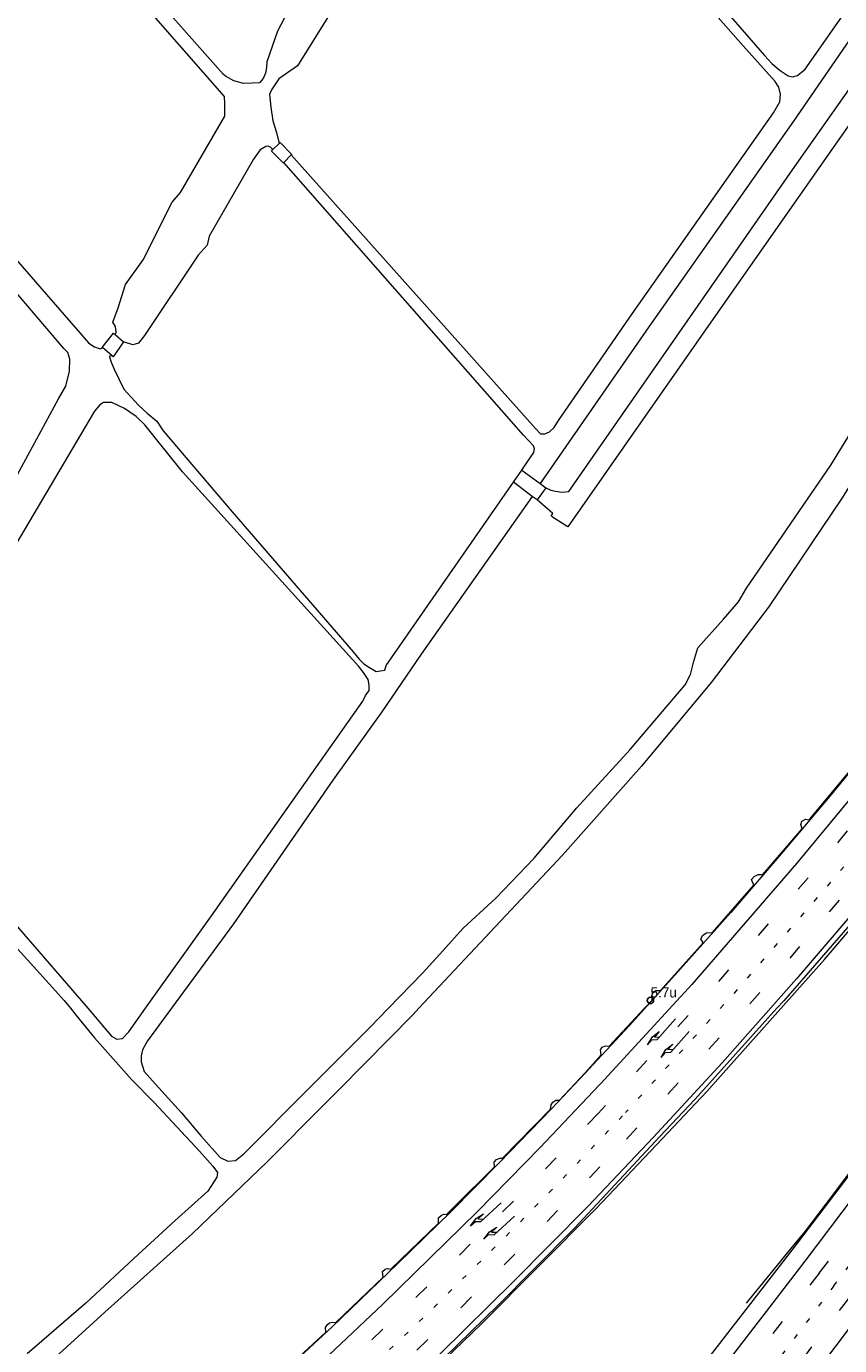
# Model space of a CAD drawing. Header units: metres. Extents: x 83575 to 86200, y 450600 to 453750.
# Tile 68 of 94: x 85096 to 85257, y 452634 to 452893. Entities that reach past the tile are written whole.
import ezdxf
from ezdxf.enums import TextEntityAlignment as Align

# ---------------------------------------------------------------- set-up
doc = ezdxf.new("R2010")
doc.units = ezdxf.units.M
doc.linetypes.add('13strp', pattern=[4, 1, -3])
doc.linetypes.add('39strp', pattern=[12, 3, -9])
for name, color, linetype, lineweight in [('gr-bs-geleiderail', 253, 'geleiderail', 18), ('gw-bs-grondwerklijn', 253, 'Continuous', 18), ('kd-bs-kadastralegrens', 253, 'Continuous', 18), ('mk-bs-13streep 0.45', 253, '13strp', 18), ('mk-bs-39streep 0.15', 253, '39strp', 18), ('mk-bs-pijlre750', 253, 'Continuous', 18), ('mk-bs-streep 0.15', 253, 'Continuous', 18), ('og-bs-bebouwing', 253, 'Continuous', 18), ('vh-bs-randverharding', 253, 'Continuous', 18), ('wm-bs-hectometerbord text', 253, 'Continuous', 18)]:
    doc.layers.add(name, color=color, linetype=linetype, lineweight=lineweight)
doc.styles.add('rtw_iso', font='iso-rtw.shx')
doc.linetypes.add('geleiderail', pattern='A,2,-1,[175,RTW.shx,S=0.5,R=0,X=0,Y=0],-1', length=4)

# ---------------------------------------------------------------- blocks, each defined once
blk = doc.blocks.new('pijlr-flat-2')
at = {"layer": 'mk-bs-pijlre750'}
for p, q in [((0, 0), (-4.01, -3.7)), ((-4.9, -3.09), (-3.45, -2.16)), ((-3.45, -2.16), (-4.51, -3.14)), ((-6.02, -4.54), (-4.9, -3.09)), ((-6.02, -4.54), (-5.07, -3.65)), ((-5.07, -3.65), (-4.01, -3.7)), ((-4.51, -3.14), (-3.45, -3.19))]:
    blk.add_line(p, q, dxfattribs=at)
blk = doc.blocks.new('pijlr-flat-18')
at = {"layer": 'mk-bs-pijlre750'}
for p, q in [((0, 0), (-3.63, -4.07)), ((-4.58, -3.56), (-3.22, -2.49)), ((-3.22, -2.49), (-4.19, -3.57)), ((-5.55, -5.1), (-4.58, -3.56)), ((-5.55, -5.1), (-4.68, -4.13)), ((-4.68, -4.13), (-3.63, -4.07)), ((-4.19, -3.57), (-3.13, -3.51))]:
    blk.add_line(p, q, dxfattribs=at)
blk = doc.blocks.new('pijlr-flat-36')
at = {"layer": 'mk-bs-pijlre750'}
for p, q in [((0, 0), (-4.01, -3.7)), ((-4.9, -3.09), (-3.45, -2.16)), ((-3.45, -2.16), (-4.51, -3.14)), ((-6.02, -4.54), (-4.9, -3.09)), ((-6.02, -4.54), (-5.07, -3.65)), ((-5.07, -3.65), (-4.01, -3.7)), ((-4.51, -3.14), (-3.45, -3.19))]:
    blk.add_line(p, q, dxfattribs=at)
blk = doc.blocks.new('pijlr-flat-69')
at = {"layer": 'mk-bs-pijlre750'}
for p, q in [((0, 0), (-3.63, -4.07)), ((-4.58, -3.56), (-3.22, -2.49)), ((-3.22, -2.49), (-4.19, -3.57)), ((-5.55, -5.1), (-4.58, -3.56)), ((-5.55, -5.1), (-4.68, -4.13)), ((-4.68, -4.13), (-3.63, -4.07)), ((-4.19, -3.57), (-3.13, -3.51))]:
    blk.add_line(p, q, dxfattribs=at)
blk = doc.blocks.new('HMP1-flat-117')
at = {"color": 253}
blk.add_circle((0, 0), 0.625, dxfattribs=at)

msp = doc.modelspace()

# ---------------------------------------------------------------- linework, layer by layer
at = {"layer": 'gr-bs-geleiderail', "flags": 128}
for points in [[(85414.6, 452990.26), (85408.86, 452978), (85403.1, 452967), (85396.1, 452954.1), (85390.99, 452944.77), (85383.84, 452931.7), (85372.87, 452912.4), (85359.78, 452890.32), (85349.46, 452873.46), (85335.87, 452852.09), (85320.72, 452829.33), (85309.93, 452814.05), (85299.79, 452799.89), (85298.19, 452797.66), (85296.44, 452795.22), (85284.4, 452779.22), (85268.1, 452758.3), (85261.62, 452750.26), (85254.32, 452741.39), (85244.69, 452729.94), (85235.15, 452718.85), (85224.13, 452706.5), (85215.13, 452696.57), (85207.97, 452688.84), (85206.5, 452687.28)], [(85221.62, 452674.32), (85230.42, 452683.64), (85253.57, 452709.63), (85268.29, 452726.89), (85283.47, 452745.51), (85295.02, 452760.06), (85310.44, 452780.59), (85322.99, 452797.79), (85326.8, 452803.02), (85340.49, 452822.8), (85352.9, 452841.69), (85365.6, 452862), (85377.73, 452881.3), (85389.74, 452900.56), (85403.84, 452923.05), (85416.07, 452942.52), (85419.33, 452947.63), (85427.08, 452960.08), (85433.48, 452970.25), (85433.85, 452970.83), (85436.79, 452975.47)], [(85246.95, 452652.62), (85249.82, 452656.14), (85253.8, 452661.29), (85265.08, 452676.3), (85277.9, 452693.22), (85292.41, 452712.28), (85295.74, 452716.75), (85298.6, 452720.87), (85306.43, 452731.96)], [(85206.5, 452687.28), (85199.86, 452680.21), (85189.5, 452669.55), (85179.98, 452659.95), (85169.57, 452649.73), (85156.65, 452637.28), (85145.74, 452627.16), (85131.25, 452613.73), (85118.05, 452601.96), (85104.76, 452590.22), (85090.18, 452577.42), (85076.65, 452565.65), (85064.09, 452554.72), (85051.22, 452543.54), (85039.38, 452533.08), (85027.51, 452522.34), (85015.16, 452510.31), (85003.24, 452497.81), (84990.43, 452483.98), (84978.33, 452469.87), (84963.23, 452451.25), (84956.87, 452443.13)], [(85221.62, 452674.32), (85208.63, 452660.56), (85185.97, 452637.8), (85164.75, 452617.33), (85138.34, 452593.2), (85112.39, 452570.22), (85092.38, 452552.74), (85073.33, 452536.01), (85059.24, 452523.83)], [(85238.23, 452641.96), (85246.95, 452652.62)]]:
    msp.add_lwpolyline(points, dxfattribs=at)
at = {"layer": 'gw-bs-grondwerklijn'}
for p, q in [((85110.97, 452829.82), (85111.51, 452830.01)), ((85110.92, 452818.79), (85109.85, 452817.6)), ((85181.71, 452708.53), (85173.71, 452700))]:
    msp.add_line(p, q, dxfattribs=at)
for points in [[(85104.19, 452822.52), (85104.94, 452825.42), (85105.02, 452827.78), (85104.57, 452829.09), (85103.8, 452829.93), (85068.58, 452871.26), (85067.24, 452871.97), (85065.46, 452872.39), (85065.2, 452874.67), (85064.27, 452875.88), (85000, 452949.69), (84978.67, 452973.97), (84930.99, 453027.59), (84927.18, 453031.3), (84926.19, 453036.95)], [(85000, 452954.83), (85026.41, 452924.99), (85078.12, 452866.08), (85108.69, 452831.04), (85109.34, 452830.54), (85109.85, 452830.25), (85110.97, 452829.82)], [(85185.05, 452943.25), (85161.13, 452904.08), (85156.09, 452895.68), (85149.83, 452885.59), (85146.13, 452883.01), (85144.73, 452880.84), (85144.31, 452879.9), (85144.55, 452877.43), (85144.96, 452874.75), (85145.66, 452872.44), (85146.18, 452870.25)], [(85198.49, 452813.08), (85199.47, 452813.48), (85200.35, 452814.34), (85201.23, 452815.75), (85215.69, 452836.76), (85243.53, 452876.34), (85244.79, 452878.45), (85244.91, 452879.99), (85244.61, 452881.38), (85243.88, 452882.47), (85237.56, 452889.49), (85192.16, 452941.04), (85190.89, 452942.61), (85189.89, 452943.92), (85189.01, 452944.74), (85188.69, 452944.72), (85185.05, 452943.25)], [(85135.43, 452879.53), (85109.35, 452909.39), (85090.15, 452932.45)], [(85206.49, 452928.23), (85241.8, 452887.62), (85243.2, 452886.03), (85244.86, 452884.62), (85246.41, 452883.57), (85247.29, 452883.37), (85248.29, 452883.67), (85249.75, 452884.88), (85269.83, 452913.66)], [(85271.5, 452918.21), (85273.9, 452915.46), (85274.09, 452915.29), (85274.45, 452914.35), (85274.28, 452913.25), (85273.62, 452912.66), (85247.47, 452874.64)], [(85178.45, 452711.33), (85182.47, 452715.76), (85188.88, 452721.71), (85196.42, 452729.59), (85204.81, 452739.44), (85215.35, 452750.97), (85222.81, 452759.73), (85226.15, 452763.71), (85227.17, 452765.72), (85227.84, 452768.34), (85228.66, 452770.94), (85233.71, 452776.64), (85236.65, 452780.06), (85238.23, 452782.74), (85254.84, 452806.97), (85270.17, 452831.97), (85283.35, 452853.96), (85298.11, 452880.88), (85300, 452884.46)], [(85113.89, 452832.68), (85114.01, 452832.76), (85114.1, 452833.12), (85113.99, 452834.23), (85113.48, 452835.07), (85114.54, 452837.9), (85115.98, 452842.54), (85119.46, 452847.35), (85125.16, 452858.7), (85126.79, 452860.63), (85135.48, 452875.67), (85135.49, 452878.06), (85135.43, 452879.53)], [(85300, 452873.58), (85291.56, 452857.92), (85275.6, 452830.34), (85257.05, 452800.48), (85242.53, 452778.95), (85231.28, 452764.17), (85217.52, 452747.67), (85201.99, 452730.17), (85181.71, 452708.53)], [(85247.47, 452874.64), (85218.97, 452834.18), (85197.58, 452803.31)], [(85144.98, 452869.06), (85144.53, 452869.54), (85143.98, 452869.74), (85143.59, 452869.69), (85142.5, 452869.05), (85141.14, 452867.16), (85132.41, 452852.03), (85132.03, 452850.23), (85130.28, 452848.29), (85119.67, 452832.45), (85118.53, 452830.98), (85117.42, 452830.64), (85115.54, 452831.22)], [(85148.59, 452868.02), (85196.65, 452814.15), (85197.69, 452813.11), (85198.49, 452813.08)], [(85196.5, 452810.18), (85196.31, 452810.73), (85194.3, 452812.87), (85147.12, 452866.5)], [(85113.3, 452828.45), (85112.82, 452828.43), (85112.82, 452828.3), (85113.11, 452827.2), (85113.7, 452825.81), (85114.66, 452823.93)], [(85114.66, 452823.93), (85115.63, 452821.88), (85117.04, 452820.36), (85118.55, 452818.67), (85120.24, 452817.17), (85122.12, 452815.61), (85123.39, 452813.7), (85136.94, 452797.72), (85160.79, 452770.21), (85161.96, 452768.75), (85162.86, 452767.84), (85164.01, 452767.1), (85165.34, 452766.32), (85166.99, 452766.56), (85167.28, 452767.5), (85192.35, 452803.62)], [(85085.91, 452792.11), (85087.36, 452792.84), (85088.62, 452794.29), (85093.39, 452802.65), (85102.77, 452819.98), (85104.19, 452822.52)], [(85119.92, 452700), (85132.87, 452718.21), (85162.68, 452760.5), (85163.24, 452761.57), (85163.96, 452762.54), (85163.94, 452763.59), (85163.75, 452764.72), (85162.79, 452766.14), (85161.92, 452767.3), (85127.15, 452805.64), (85119.73, 452814.9), (85118.06, 452816.53), (85115.78, 452818.11), (85113.25, 452819.27), (85111.64, 452819.27), (85110.92, 452818.79)], [(85109.85, 452817.6), (85094.29, 452791.24), (85075.48, 452760.1), (85073.45, 452756.56), (85069.82, 452755.3)], [(85193.97, 452805.96), (85195.2, 452807.73), (85196.35, 452809.44), (85196.5, 452810.18)], [(85196.05, 452800.79), (85174.16, 452769.7), (85166.44, 452758.4), (85156.79, 452744.91), (85137.19, 452716.61), (85124.99, 452700)], [(85071.74, 452743.11), (85074.77, 452739.24), (85080.8, 452732.06), (85108.51, 452700)], [(85167.71, 452700), (85174.43, 452706.91), (85178.45, 452711.33)], [(85108.51, 452700), (85113.23, 452694.53), (85114.25, 452693.95), (85115.35, 452694.02), (85116.63, 452695.39), (85119.92, 452700)], [(85124.99, 452700), (85120.27, 452693.58), (85119.31, 452691.83), (85119.03, 452690.61), (85119.05, 452689.48), (85119.63, 452687.55), (85121.83, 452685.03), (85126.98, 452679.43), (85130.87, 452674.8), (85134.59, 452670.62), (85136.13, 452669.88), (85137.63, 452670.03)], [(85151.63, 452683.79), (85164.06, 452696.25), (85167.71, 452700)], [(85173.71, 452700), (85172.57, 452698.79), (85158.12, 452684.07), (85155.1, 452681.04)], [(85137.63, 452670.03), (85139.23, 452671.35), (85151.63, 452683.79)], [(85155.1, 452681.04), (85143.84, 452669.76), (85129.13, 452655.64), (85111.89, 452640.15), (85093.87, 452623.75)]]:
    msp.add_lwpolyline(points, dxfattribs=at)
at = {"layer": 'kd-bs-kadastralegrens'}
for points in [[(85096.29, 453050), (85100.3, 453045.45), (85158.71, 452978.51), (85179.49, 452955.29), (85180.35, 452954.39), (85180.64, 452952.1), (85180.37, 452951.35), (85179.62, 452950.02), (85179.12, 452949.02), (85167.14, 452929.53), (85153.71, 452907.27), (85145.91, 452892.42), (85143.81, 452886.33), (85143.74, 452885.22), (85143.55, 452884.12), (85143.08, 452883.06), (85142.36, 452882.2), (85140.91, 452882.14), (85139.22, 452882.09), (85137.3, 452882.59), (85135.62, 452883.53), (85135.18, 452883.92), (85111.02, 452911.21), (85072.29, 452956)], [(85040.31, 452700), (85040.63, 452700.53), (85043.86, 452706.11), (85054.69, 452723.91), (85059.85, 452732.63), (85061.75, 452735.55), (85064.42, 452739.52), (85065.49, 452740.71), (85066.24, 452740.99), (85067.41, 452740.69), (85069.99, 452738.93), (85071.81, 452737.02), (85081.22, 452726.2), (85085.97, 452721.32), (85100.34, 452705.5), (85103.91, 452701.56), (85105.12, 452700)], [(85105.12, 452700), (85106.28, 452698.51), (85109.84, 452694.19), (85117.17, 452685.94), (85121.6, 452681.43), (85130.5, 452671.84), (85133.14, 452668.9), (85134.07, 452667.69), (85133.94, 452666.74), (85132.15, 452664.01), (85125.72, 452658.22), (85117.6, 452650.71), (85108.15, 452641.92), (85096.59, 452631.96)]]:
    msp.add_lwpolyline(points, dxfattribs=at)
at = {"layer": 'mk-bs-13streep 0.45', "flags": 128}
for points in [[(85255.44, 452645.33), (85274.63, 452670.87), (85292.08, 452693.94), (85321.61, 452732.98), (85350.19, 452770.9), (85378.72, 452809), (85406.55, 452846.48), (85434.06, 452883.91), (85458.93, 452917.75), (85480.06, 452946.62)], [(85373.3, 452890.61), (85364.87, 452877.16), (85356.44, 452863.64), (85343.86, 452844.11), (85332.7, 452827.38), (85319.39, 452808.2), (85311.81, 452797.73), (85305.55, 452789.1), (85293.68, 452773.37), (85276.03, 452750.71), (85255.99, 452726.2), (85236.18, 452703.41), (85214.41, 452679.46)], [(85048.71, 452526.16), (85059.33, 452535.77), (85077.35, 452551.54), (85098.43, 452569.84), (85119.41, 452588.24), (85140.92, 452607.57), (85158.55, 452623.85), (85175.85, 452640.31), (85192.91, 452657.15), (85201.34, 452665.74), (85214.41, 452679.46)], [(85255.44, 452645.33), (85232.49, 452615.04), (85214.55, 452591.33)]]:
    msp.add_lwpolyline(points, dxfattribs=at)
at = {"layer": 'mk-bs-39streep 0.15', "flags": 128}
for points in [[(85420.98, 452986.01), (85420.81, 452985.59), (85415.96, 452975.86), (85410.12, 452964.84), (85404.33, 452954.11), (85402.5, 452950.39), (85388.12, 452924.77), (85374.96, 452901.72), (85358.07, 452873.69), (85343.76, 452851.23), (85325.36, 452823.47), (85307.09, 452797.71), (85304.81, 452794.51), (85288.89, 452773.34), (85273.75, 452753.88), (85252.46, 452728.17), (85229.66, 452701.77), (85209.02, 452679.27)], [(85214.62, 452674.25), (85227.99, 452688.8), (85243.85, 452706.42), (85259.1, 452724.28), (85279.68, 452749.21), (85296.22, 452770.54), (85316.51, 452797.76), (85317.47, 452799.04), (85331.14, 452818.41), (85349.5, 452845.94), (85363.61, 452868.09), (85376.18, 452888.19), (85388.84, 452908.24), (85401.31, 452928.18), (85411.89, 452944.95), (85419.59, 452957.38), (85425.71, 452967.21), (85432.65, 452978.23)], [(85252.54, 452647.83), (85272.01, 452673.56), (85294.28, 452703.05), (85322.84, 452740.85), (85352.67, 452780.44), (85382.95, 452820.92), (85411.64, 452859.73), (85441.08, 452899.84), (85476.93, 452948.71)], [(85209.02, 452679.27), (85198.56, 452668.28), (85181.45, 452651.13), (85163.22, 452633.5), (85146.17, 452617.5), (85128.54, 452601.55), (85110.37, 452585.33), (85090.93, 452568.26), (85071.17, 452551.28), (85052.48, 452535.01), (85036.23, 452520.52), (85027.33, 452512.08), (85018.6, 452503.38), (85010, 452494.53), (85001.6, 452485.52), (84993.39, 452476.25), (84985.36, 452466.83), (84975.65, 452454.97), (84962.03, 452437.97)], [(84970.21, 452429.79), (84974.72, 452436.38), (84981.7, 452446.14), (84988.89, 452455.68), (84996.27, 452465.06), (85003.86, 452474.33), (85011.62, 452483.34), (85019.73, 452492.22), (85028.52, 452501.4), (85037.42, 452510.29), (85048.71, 452521.02), (85067.74, 452538.05), (85087.18, 452555.01), (85106.36, 452571.75), (85124.95, 452588.11), (85143.18, 452604.48), (85161.59, 452621.49), (85179.41, 452638.5), (85197.09, 452656.07), (85214.62, 452674.25)], [(85252.54, 452647.83), (85233.56, 452623.14), (85210.8, 452593.8), (85187.06, 452563.46), (85163.93, 452534.29), (85141.06, 452505.85), (85119.81, 452479.57), (85097.21, 452451.91), (85087.76, 452440.72), (85079.83, 452431.52), (85071.89, 452422.45), (85063.91, 452413.5), (85056.02, 452404.91), (85047.86, 452396.21), (85039.47, 452387.48), (85032.28, 452380.17), (85024.44, 452372.31)], [(85258.3, 452642.88), (85225.18, 452599.15), (85201.98, 452568.58), (85179.18, 452538.55), (85156.5, 452508.56), (85134.13, 452478.86), (85111.31, 452448.65), (85090.13, 452420.61), (85074.44, 452399.95), (85058.35, 452378.68), (85043.31, 452358.82)]]:
    msp.add_lwpolyline(points, dxfattribs=at)
at = {"layer": 'mk-bs-streep 0.15', "flags": 128}
for points in [[(85417.97, 452988.02), (85412.68, 452977.73), (85406.88, 452966.65), (85399.26, 452952.27), (85390.98, 452937.28), (85380.52, 452918.83), (85366.51, 452894.58), (85353.77, 452873.71), (85339.92, 452852.13), (85325.93, 452830.88), (85309.5, 452807.32), (85302.78, 452798.23), (85302.38, 452797.68), (85287.36, 452777.36), (85270.18, 452755.22), (85248.08, 452728.53), (85227.45, 452704.67), (85209.57, 452685.2), (85209.28, 452684.9)], [(85435.68, 452976.21), (85431.81, 452970.01), (85423.24, 452956.45), (85414.95, 452943.17), (85404.2, 452925.92), (85391.6, 452905.89), (85379.42, 452886.24), (85366.13, 452865.17), (85353.01, 452844.44), (85339.1, 452823.57), (85325, 452803.17), (85321.06, 452797.78), (85310.33, 452783.09), (85294.83, 452762.69), (85280.77, 452744.89), (85263.23, 452723.51), (85248.09, 452705.8), (85233.45, 452689.28), (85219.91, 452674.6)], [(85473.88, 452950.74), (85451.04, 452919.67), (85421.01, 452878.65), (85391.29, 452838.24), (85363.1, 452800.44), (85330.99, 452757.72), (85293.05, 452707.53), (85269.15, 452675.96), (85249.71, 452650.24)], [(84959.49, 452440.51), (84970.96, 452454.98), (84983.49, 452470.29), (84998.55, 452487.53), (85010.68, 452500.49), (85027.32, 452517.19), (85044.8, 452533.16), (85062.64, 452548.64), (85083.19, 452566.37), (85106, 452586.28), (85127.52, 452605.53), (85146.56, 452622.76), (85166.61, 452641.75), (85185.24, 452660.01), (85197.54, 452672.5), (85209.28, 452684.9)], [(84972.82, 452427.18), (84976.75, 452432.97), (84982.3, 452440.8), (84989.39, 452450.32), (84997.48, 452460.77), (85007.24, 452472.64), (85015.88, 452482.64), (85024.3, 452491.79), (85033.25, 452500.99), (85041.84, 452509.5), (85049.44, 452516.7), (85057.21, 452523.86), (85065.95, 452531.66), (85084.97, 452548.26), (85106.95, 452567.44), (85126.22, 452584.41), (85144.85, 452601.11), (85162.57, 452617.46), (85178.02, 452632.11), (85192.29, 452646.13), (85206.97, 452660.97), (85219.91, 452674.6)], [(85249.71, 452650.24), (85242.76, 452641.18), (85224.69, 452617.75), (85199.9, 452585.86), (85182.45, 452563.58), (85163.8, 452540.02), (85143.23, 452514.46), (85128.08, 452495.6), (85111.83, 452475.49), (85098.85, 452459.6), (85084.59, 452442.7), (85073.05, 452429.25), (85060.16, 452414.84), (85047.78, 452401.44), (85037.09, 452390.25), (85028.36, 452381.36), (85021.83, 452374.9)], [(85261.06, 452640.52), (85242.66, 452616.16), (85222.9, 452590.07), (85200.06, 452560.01), (85178.33, 452531.41), (85156.26, 452502.17), (85128.26, 452465.13), (85108.82, 452439.33), (85089.38, 452413.66), (85066.58, 452383.51), (85044.04, 452353.79)]]:
    msp.add_lwpolyline(points, dxfattribs=at)
at = {"layer": 'og-bs-bebouwing'}
for p, q in [((85144.98, 452869.06), (85146.18, 452870.25)), ((85146.18, 452870.25), (85146.39, 452870.46)), ((85148.59, 452868.02), (85147.12, 452866.5)), ((85113.89, 452832.68), (85115.54, 452831.22)), ((85113.3, 452828.45), (85111.51, 452830.01)), ((85192.35, 452803.62), (85193.97, 452805.96)), ((85193.97, 452805.96), (85197.58, 452803.31)), ((85196.05, 452800.79), (85192.35, 452803.62)), ((85198.74, 452802.46), (85196.98, 452800.08)), ((85197.58, 452803.31), (85198.74, 452802.46)), ((85196.98, 452800.08), (85196.05, 452800.79))]:
    msp.add_line(p, q, dxfattribs=at)
for points in [[(85146.39, 452870.46), (85148.68, 452868.11), (85148.59, 452868.02)], [(85147.12, 452866.5), (85147.05, 452866.42), (85144.7, 452868.79), (85144.98, 452869.06)], [(85111.51, 452830.01), (85111.38, 452830.11), (85113.61, 452832.92), (85113.89, 452832.68)], [(85115.54, 452831.22), (85113.53, 452828.25), (85113.3, 452828.45)]]:
    msp.add_lwpolyline(points, dxfattribs=at)
at = {"layer": 'vh-bs-randverharding'}
for points in [[(85300, 452933.32), (85280.98, 452906.19), (85232.13, 452836.38), (85203.04, 452794.79), (85200.24, 452796.57), (85199.76, 452796.95), (85200.09, 452797.43), (85196.98, 452800.08)], [(85198.74, 452802.46), (85199.7, 452802), (85200.61, 452801.79), (85201.94, 452801.6), (85203.27, 452801.78), (85247.26, 452865.11), (85279.46, 452910.85), (85278.79, 452915.02), (85278.09, 452915.83), (85273.26, 452919.39)], [(85300, 452767.77), (85299.84, 452767.55), (85280.52, 452742.92), (85261.59, 452719.92), (85245.56, 452701.49), (85244.21, 452700)], [(85218.16, 452700), (85219.67, 452701.61), (85219.59, 452702.36), (85219.78, 452703.03), (85220.35, 452703.49), (85221.27, 452703.48), (85229.67, 452712.91), (85229.21, 452713.7), (85229.62, 452714.37), (85230.38, 452714.85), (85231.5, 452714.92), (85239.65, 452724.26), (85239.23, 452725.37), (85239.73, 452725.98), (85240.51, 452726.31), (85241.44, 452726.31), (85249.21, 452735.36), (85248.95, 452736.16), (85249.15, 452736.83), (85249.82, 452737.23), (85250.56, 452737.09), (85258.45, 452746.56)], [(85180.63, 452660.82), (85188.58, 452668.76), (85188.55, 452669.68), (85189, 452670.23), (85189.7, 452670.5), (85190.21, 452670.46), (85199.64, 452680.15), (85199.75, 452681.01), (85200.09, 452681.52), (85200.69, 452681.89), (85201.43, 452681.9), (85206.47, 452687.31), (85209.63, 452690.85), (85209.47, 452691.82), (85209.79, 452692.36), (85210.46, 452692.62), (85211.17, 452692.53), (85218.16, 452700)], [(85244.21, 452700), (85228.04, 452682.04), (85221.14, 452674.74), (85204.34, 452656.69), (85196.2, 452648.49)], [(85225.94, 452624.93), (85247.23, 452652.38), (85260.9, 452670.29)], [(85146, 452627.55), (85155.38, 452636.22), (85155.31, 452637.16), (85155.7, 452637.74), (85156.1, 452638.08), (85156.64, 452638.22), (85157.4, 452638.16), (85166.69, 452647.03), (85166.56, 452648.15), (85167.07, 452648.61), (85167.55, 452648.76), (85168.21, 452648.63), (85177.56, 452657.66), (85177.59, 452658.71), (85178.1, 452659.22), (85178.56, 452659.45), (85179.18, 452659.37), (85180.63, 452660.82)], [(85196.2, 452648.49), (85189.3, 452641.54), (85173.24, 452625.88), (85156.95, 452610.59), (85139.41, 452594.76), (85121.56, 452578.97)]]:
    msp.add_lwpolyline(points, dxfattribs=at)

# ---------------------------------------------------------------- block references
for name, p in [('HMP1-flat-117', (85219.32, 452701.55)), ('pijlr-flat-18', (85224.27, 452697.91)), ('pijlr-flat-69', (85226.95, 452695.44)), ('pijlr-flat-2', (85189.91, 452661.7)), ('pijlr-flat-36', (85192.52, 452659.09))]:
    msp.add_blockref(name, p)

# ---------------------------------------------------------------- texts
at = {"layer": 'wm-bs-hectometerbord text', "style": 'rtw_iso'}
msp.add_text('5.7u', height=2, dxfattribs=at).set_placement((85219.32, 452701.54), align=Align.BOTTOM_LEFT)

doc.saveas('drawing.dxf')
